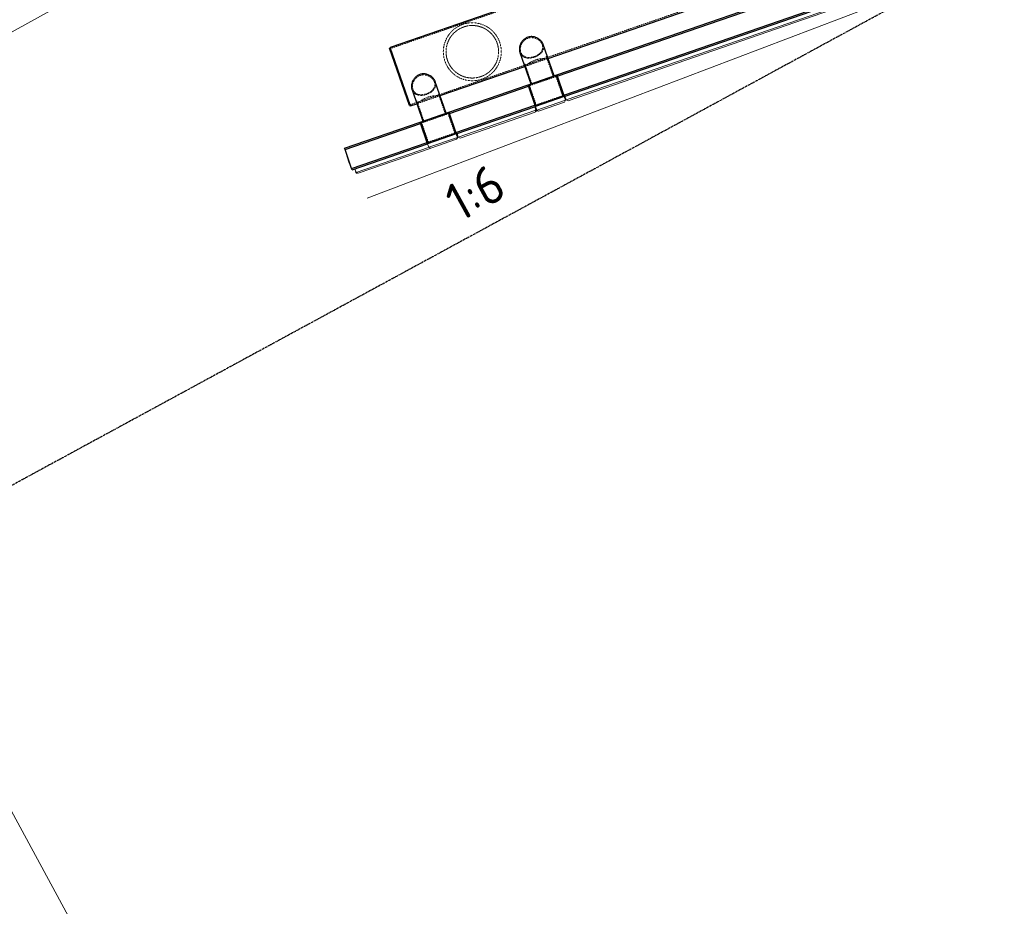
# Model space of a CAD drawing. Header units: millimetres. Extents: x 1069 to 250059, y -65909 to 70891.
# Tile 22 of 109: x 57751 to 70693, y 5300 to 16946. Entities that reach past the tile are written whole.
import ezdxf

# ---------------------------------------------------------------- set-up
doc = ezdxf.new("R2010")
doc.units = ezdxf.units.MM
doc.linetypes.add('Grid Line', pattern=[22.225, 12.7, -3.175, 3.175, -3.175])
doc.linetypes.add('XX-HIDDEN', pattern=[4, 2, -2])
for name, color, linetype, lineweight in [('B-WE-IE-TERREINAFSCHEIDING_KUNSTMATIG_MUUR-GV', 3, 'Continuous', 18), ('B-WE-OG-WATER-GV', 4, 'Continuous', 18), ('iw-bs-remmingwerk', 213, 'Continuous', 18), ('N-CO-BC-BETONVORM-G', 50, 'Continuous', 25), ('N-CO-BC-BETONVORM-G-2', 50, 'XX-HIDDEN', 18), ('N-CO-BC-BETONVORM-GN', 10, 'XX-HIDDEN', 18), ('N-CO-KC-KUNSTSTOFVORM-G', 7, 'Continuous', 13), ('N-CO-SC-STAALVORM-G', 10, 'Continuous', 25), ('X-XX-AL-M', 7, 'Continuous', 18), ('X-XX-AL-M-200', 7, 'Continuous', 18), ('X-XX-AL-T25-1', 7, 'Continuous', 13), ('X_XX_AL_STRAMIENLIJN_G-1', 7, 'Grid Line', 25), ('XR-463688-BGT_Blauwverlaat_dwg-1', 240, 'Continuous', 13), ('XR-463688-Blauwverlaat_Remmingswerken_dwg-1', 213, 'Continuous', 18)]:
    doc.layers.add(name, color=color, linetype=linetype, lineweight=lineweight)
doc.styles.add('NLCS-ISO_3', font='NLCS-ISO.ttf', dxfattribs={"height": 500})
doc.dimstyles.new('2_5_NLCS_diagonal', dxfattribs={"dimscale": 304.8, "dimtxt": 501.377484, "dimasz": 1.312336, "dimexe": 1.968504, "dimexo": 0.0625, "dimgap": 0, "dimtad": 1, "dimdec": 0, "dimzin": 0, "dimdsep": 46, "dimtxsty": 'NLCS-ISO_3', "dimblk1": 'OBLIQUE', "dimblk2": 'OBLIQUE', "dimsah": 1, "dimcen": 0.09, "dimdle": 1.312336, "dimazin": 0, "dimtfac": 1, "dimtdec": 4, "dimtix": 1, "dimtmove": 0, "dimatfit": 3, "dimfxl": 1.968504, "dimfxlon": 1, "dimtvp": 1, "dimtolj": 1, "dimtzin": 0, "dimarcsym": 2})

# ---------------------------------------------------------------- blocks, each defined once
blk = doc.blocks.new('XR-463688-Blauwverlaat_Remmingswerken_dwg-3327467-N_A_P_ Copy 1')
at = {"layer": 'iw-bs-remmingwerk'}
blk.add_line((-11974, 30247), (-20702, 26932), dxfattribs=at)
blk = doc.blocks.new('SF_Stalen afdekplaat6 - SF_Stalen afdekplaat-3652549-N_A_P_ Copy 1')
at = {"layer": 'N-CO-SC-STAALVORM-G'}
for p, q in [((-25113, 16577), (-25124, 16573)), ((-24863, 15817), (-25124, 16573)), ((-24863, 15817), (-24852, 15820))]:
    blk.add_line(p, q, dxfattribs=at)
blk = doc.blocks.new('GM_afdekklepje - GM_afdekklepje-3582460-N_A_P_ Copy 1')
at = {"layer": 'N-CO-SC-STAALVORM-G'}
for p, q in [((168, 145), (-168, 145)), ((-195, 118), (-195, -118)), ((195, -118), (195, 118)), ((-168, -145), (168, -145))]:
    blk.add_line(p, q, dxfattribs=at)
for centre, start, end in [((-168, 118), 90, 180), ((168, 118), 360, 90), ((-168, -118), 180, 270), ((168, -118), 270, 360)]:
    blk.add_arc(centre, 27, start, end, dxfattribs=at)
blk = doc.blocks.new('GM_Hakorit_4360 - GM_Hakorit_4360-3589548-N_A_P_ Copy 1')
at = {"layer": 'N-CO-KC-KUNSTSTOFVORM-G'}
for p, q in [((-2040, -50), (-2040, 0)), ((2040, 0), (2040, -50)), ((2040, -50), (-2040, -50)), ((-2040, -50), (-2020, -70)), ((2020, -70), (-2020, -70)), ((2020, -70), (2040, -50))]:
    blk.add_line(p, q, dxfattribs=at)
blk = doc.blocks.new('GM_Hakorit_3820 - GM_Hakorit_3820-3593615-N_A_P_ Copy 1')
at = {"layer": 'N-CO-KC-KUNSTSTOFVORM-G'}
for p, q in [((-200, 0), (-200, -50)), ((200, -50), (200, 0)), ((-200, -50), (200, -50)), ((-180, -70), (-200, -50)), ((180, -70), (-180, -70)), ((200, -50), (180, -70))]:
    blk.add_line(p, q, dxfattribs=at)
blk = doc.blocks.new('GM_Hakorit_2850 - GM_Hakorit_2850-V3-N_A_P_ Copy 1')
at = {"layer": 'N-CO-KC-KUNSTSTOFVORM-G'}
for p, q in [((-200, 0), (-200, -50)), ((-200, -50), (200, -50)), ((-180, -70), (-200, -50)), ((180, -70), (-180, -70)), ((200, -50), (180, -70)), ((200, -50), (200, 0))]:
    blk.add_line(p, q, dxfattribs=at)
blk = doc.blocks.new('GM_Hakorit_1240 - GM_Hakorit_1240-3595698-N_A_P_ Copy 1')
at = {"layer": 'N-CO-KC-KUNSTSTOFVORM-G'}
for p, q in [((-540, -50), (-540, 0)), ((540, 0), (540, -50)), ((540, -50), (-540, -50)), ((-540, -50), (-520, -70)), ((520, -70), (-520, -70)), ((520, -70), (540, -50))]:
    blk.add_line(p, q, dxfattribs=at)
blk = doc.blocks.new('GM_Hakorit_1120 - GM_Hakorit_1120-3596844-N_A_P_ Copy 1')
at = {"layer": 'N-CO-KC-KUNSTSTOFVORM-G'}
for p, q in [((-520, -50), (-520, 0)), ((488, -50), (-520, -50)), ((-520, -50), (-500, -70)), ((500, -70), (-500, -70)), ((500, -70), (505, -65))]:
    blk.add_line(p, q, dxfattribs=at)
blk = doc.blocks.new('GM_Haalbuis_1000 - GM_Haalbuis_1000-3602095-N_A_P_ Copy 1')
at = {"layer": 'N-CO-SC-STAALVORM-G'}
for p, q in [((0, 50), (-5, 50)), ((-5, 50), (-5, -50)), ((-5, -50), (0, -50))]:
    blk.add_line(p, q, dxfattribs=at)
blk = doc.blocks.new('GM_Bouten_Moeren_Zeskant - M16-V11-N_A_P_ Copy 1')
at = {"layer": 'N-CO-SC-STAALVORM-G'}
for p, q in [((-23215, 15802), (-23215, 15799)), ((-23199, 15740), (-23207, 15740)), ((-23195, 15745), (-23205, 15745)), ((-23202, 15761), (-23203, 15761)), ((-23202, 15761), (-23192, 15761)), ((-23201, 15758), (-23200, 15758)), ((-23192, 15758), (-23200, 15758)), ((-23199, 15758), (-23199, 15783)), ((-23199, 15740), (-23199, 15745)), ((-23199, 15740), (-23199, 15740)), ((-23195, 15758), (-23195, 15745)), ((-23192, 15758), (-23192, 15761))]:
    blk.add_line(p, q, dxfattribs=at)
blk = doc.blocks.new('GM_Bouten_Moeren_Zeskant - M16-V9-N_A_P_ Copy 1')
at = {"layer": 'N-CO-SC-STAALVORM-G'}
blk.add_line((-17527, 17697), (-17527, 17697), dxfattribs=at)
blk.add_line((-17527, 17697), (-17527, 17697), dxfattribs=at)
blk = doc.blocks.new('GM_Bouten_Moeren_Zeskant - M16-V8-N_A_P_ Copy 1')
at = {"layer": 'N-CO-SC-STAALVORM-G'}
for p, q in [((-18567, 17404), (-18567, 17404)), ((-18567, 17404), (-18567, 17404)), ((-18567, 17338), (-18567, 17338)), ((-18567, 17338), (-18567, 17338))]:
    blk.add_line(p, q, dxfattribs=at)
blk = doc.blocks.new('GM_Bouten_Moeren_Zeskant - M16-V7-N_A_P_ Copy 1')
at = {"layer": 'N-CO-SC-STAALVORM-G'}
for p, q in [((-18575, 17404), (-18567, 17404)), ((-18567, 17381), (-18567, 17404)), ((-18567, 17404), (-18567, 17404)), ((-18563, 17343), (-18565, 17343)), ((-18563, 17348), (-18563, 17343)), ((-18567, 17338), (-18567, 17338)), ((-18567, 17338), (-18567, 17338))]:
    blk.add_line(p, q, dxfattribs=at)
blk = doc.blocks.new('GM_Bouten_Moeren_Zeskant - M16-V12-N_A_P_ Copy 1')
at = {"layer": 'N-CO-SC-STAALVORM-G'}
for p, q in [((-25571, 14951), (-25571, 14948)), ((-25571, 14951), (-25569, 14951)), ((-25567, 14948), (-25571, 14948)), ((-25568, 14948), (-25568, 14935)), ((-25556, 14935), (-25568, 14935)), ((-25564, 14935), (-25564, 14930)), ((-25564, 14930), (-25564, 14930)), ((-25548, 14930), (-25564, 14930)), ((-25552, 14935), (-25556, 14935)), ((-25548, 14930), (-25548, 14933)), ((-25548, 14930), (-25548, 14930))]:
    blk.add_line(p, q, dxfattribs=at)
blk = doc.blocks.new('GM_Bouten_Moeren_Zeskant - M16-3610774-N_A_P_ Copy 1')
at = {"layer": 'N-CO-SC-STAALVORM-G'}
for p, q in [((-18942, 17214), (-18942, 17214)), ((-18942, 17214), (-18942, 17214)), ((-18926, 17214), (-18926, 17214)), ((-18926, 17214), (-18926, 17214))]:
    blk.add_line(p, q, dxfattribs=at)
blk = doc.blocks.new('NLI_Balk_Buis - ø813_14_2-V83-N_A_P_ Copy 1')
at = {"layer": 'N-CO-BC-BETONVORM-GN'}
for p, q in [((4000, 392), (-4000, 392)), ((-3912, -392), (-4000, -392)), ((-3588, -392), (-3912, -392)), ((-3912, -407), (-3588, -407)), ((-2412, -392), (-3588, -392)), ((-2088, -392), (-2412, -392)), ((-2412, -407), (-2088, -407)), ((2088, -392), (-2088, -392)), ((2412, -392), (2088, -392)), ((2088, -407), (2412, -407)), ((3588, -392), (2412, -392)), ((3912, -392), (3588, -392)), ((3588, -407), (3912, -407)), ((4000, -392), (3912, -392))]:
    blk.add_line(p, q, dxfattribs=at)
at = {"layer": 'N-CO-SC-STAALVORM-G'}
for p, q in [((4000, 406), (-4000, 406)), ((-4000, -407), (-4000, 406)), ((4000, 406), (4000, -407)), ((-4000, -407), (-3912, -407)), ((-3588, -407), (-2412, -407)), ((-2088, -407), (2088, -407)), ((2412, -407), (3588, -407)), ((3912, -407), (4000, -407))]:
    blk.add_line(p, q, dxfattribs=at)
blk = doc.blocks.new('NLI_Balk_Buis - ø323_9_12_5-3581718-N_A_P_ Copy 1')
at = {"layer": 'N-CO-BC-BETONVORM-GN'}
for p, q in [((250, 149), (-27, 149)), ((250, -149), (-27, -149))]:
    blk.add_line(p, q, dxfattribs=at)
blk = doc.blocks.new('XR-463688-BGT_Blauwverlaat_dwg-3328323-N_A_P_ Copy 1')
at = {"layer": 'B-WE-IE-TERREINAFSCHEIDING_KUNSTMATIG_MUUR-GV', "flags": 128}
blk.add_lwpolyline([(9296, -221034), (10603, -220302), (25774, -211775), (40679, -203514), (52745, -196843), (58941, -191713), (74424, -183436), (77456, -181803), (77323, -181590), (77155, -181321), (74285, -182866), (61062, -189982), (60312, -190386), (58731, -191302), (52587, -196311), (31290, -208070), (9296, -220352)], dxfattribs=at)
at = {"layer": 'B-WE-OG-WATER-GV', "flags": 128}
blk.add_lwpolyline([(149524, -144346), (148364, -144981), (135174, -151996), (123386, -158027), (115334, -161400), (99598, -169929), (84758, -177867), (77456, -181803), (74424, -183436), (58941, -191713), (52745, -196843), (40679, -203514), (25774, -211775), (10603, -220302), (9296, -221034)], dxfattribs=at)
blk = doc.blocks.new('DIMBLOCK3-N_A_P_ Copy 1')
at = {"layer": 'X-XX-AL-M-200'}
for p, q in [((64772, -10905), (53847, 9221)), ((53510, 8583), (54565, 9156)), ((54038, 8869), (53767, 8950)), ((54038, 8869), (53510, 8583)), ((54038, 8869), (54309, 8789)), ((64245, -11191), (65300, -10619)), ((64772, -10905), (64501, -10825)), ((64772, -10905), (64245, -11191)), ((64772, -10905), (65043, -10985))]:
    blk.add_line(p, q, dxfattribs=at)
at = {"layer": 'X-XX-AL-M-200', "color": 0, "char_height": 500, "attachment_point": 1, "rotation": 298.4956, "line_spacing_factor": 1.135194, "style": 'NLCS-ISO_3'}
for s, insert, width in [('Buiten de gordingen', (57688, 1527), 7333.36), ('22500', (59560, 62), 2100.11)]:
    blk.add_mtext(s, dxfattribs=dict(at, insert=insert, width=width))
blk = doc.blocks.new('_Oblique')
at = {"color": 0, "linetype": 'ByBlock', "lineweight": -2}
blk.add_line((-0.5, -0.5), (0.5, 0.5), dxfattribs=at)
blk = doc.blocks.new('DIMBLOCK6-N_A_P_ Copy 1')
at = {"layer": 'X-XX-AL-M-200'}
for p, q in [((55417, 9390), (56472, 9963)), ((55944, 9676), (55673, 9757)), ((55944, 9676), (55417, 9390)), ((66488, -9746), (55944, 9676)), ((55944, 9676), (56216, 9596)), ((65961, -10032), (67015, -9460)), ((66488, -9746), (66217, -9666)), ((66488, -9746), (65961, -10032)), ((66488, -9746), (66759, -9826))]:
    blk.add_line(p, q, dxfattribs=at)
at = {"layer": 'X-XX-AL-M-200', "color": 0, "char_height": 500, "attachment_point": 1, "rotation": 298.4956, "line_spacing_factor": 1.135194, "style": 'NLCS-ISO_3'}
for s, insert, width in [('Tussen de gordingen', (59441, 2618), 7628.51), ('22100', (61396, 999), 1975.24)]:
    blk.add_mtext(s, dxfattribs=dict(at, insert=insert, width=width))

msp = doc.modelspace()

# ---------------------------------------------------------------- linework, layer by layer
at = {"layer": 'N-CO-BC-BETONVORM-GN'}
for p, q in [((64800.5, 16199.7), (64452.6, 16079.7)), ((64887.9, 15946.4), (64800.5, 16199.7)), ((64452.6, 16079.7), (64540, 15826.4)), ((64540, 15826.4), (64887.9, 15946.4)), ((63382.5, 15710.6), (63034.6, 15590.6)), ((63469.9, 15457.2), (63382.5, 15710.6)), ((63034.6, 15590.6), (63122, 15337.2)), ((63122, 15337.2), (63469.9, 15457.2))]:
    msp.add_line(p, q, dxfattribs=at)
for radius, start, end in [(345, 114.6578, 124.57159), (381, 118.66085, 119.03328), (345, 103.8723, 114.19456), (381, 108.57736, 109.48912), (345, 93.49496, 103.4081), (381, 99.03328, 99.40572), (345, 83.12703, 92.57045), (345, 72.38101, 82.00569), (345, 61.74784, 71.76372), (381, 68.72245, 69.03328), (345, 51.41968, 60.82369), (381, 149.03328, 149.34412), (345, 146.30282, 156.31869), (345, 136.06087, 145.6856), (345, 125.49615, 134.93955), (345, 40.8467, 50.2283), (345, 30.08516, 39.82358), (381, 39.03328, 39.4581), (381, 169.03328, 169.4041), (345, 167.83832, 177.21979), (345, 157.24291, 166.64688), (345, 19.20483, 29.41537), (345, 8.6512, 18.86174), (345, 358.24298, 7.98141), (381, 8.74823, 9.03328), (381, 178.60846, 179.3726), (381, 188.74816, 189.03328), (345, 178.24309, 187.98105), (345, 188.65141, 198.86177), (345, 337.24288, 346.64689), (345, 347.83827, 357.21987), (381, 349.03328, 349.40405), (381, 358.60847, 359.37254), (345, 199.2048, 209.41515), (345, 210.08552, 219.82348), (345, 316.06088, 325.68556), (345, 326.30285, 336.31873), (381, 329.03328, 329.34412), (381, 219.03328, 219.45811), (345, 220.84678, 230.22825), (345, 231.41969, 240.82366), (345, 241.74787, 251.76375), (345, 252.38097, 262.0057), (345, 263.12702, 272.57042), (345, 273.49498, 283.40877), (345, 283.87201, 294.19427), (345, 294.65847, 304.57161), (381, 298.66085, 299.03328), (345, 305.49612, 314.93954), (381, 248.72244, 249.03328), (381, 279.03328, 279.40572), (381, 288.57745, 289.48921)]:
    msp.add_arc((63700.4, 16524.7), radius, start, end, dxfattribs=at)
for points, knots in [([(63340.2, 16400.5), (63336.8, 16410.3), (63330.9, 16430), (63322.3, 16470.2), (63317.8, 16520.5), (63321.8, 16578.9), (63333.9, 16633.5), (63352.8, 16683.8), (63377.7, 16729.5), (63402.8, 16763.7), (63425.4, 16788.9), (63443.8, 16806.7), (63460.2, 16820.7), (63472.4, 16830.1), (63479.6, 16835.3), (63485.1, 16839.1), (63490.8, 16842.9), (63496.5, 16846.6), (63502.4, 16850.3), (63508.4, 16853.9), (63514.6, 16857.4), (63520.9, 16860.8), (63527.3, 16864.2), (63533.9, 16867.5), (63540.6, 16870.7), (63547.5, 16873.8), (63554.5, 16876.7), (63561.6, 16879.6), (63568.8, 16882.3), (63576.1, 16884.9), (63583.5, 16887.4), (63590.8, 16889.7), (63598.2, 16891.8), (63605.5, 16893.8), (63612.9, 16895.6), (63620.1, 16897.2), (63627.3, 16898.7), (63634.5, 16900), (63641.5, 16901.2), (63648.6, 16902.2), (63655.5, 16903.1), (63662.4, 16903.9), (63669.2, 16904.5), (63676, 16905), (63682.7, 16905.3), (63691.6, 16905.7), (63706.9, 16905.9), (63728.5, 16905), (63753.9, 16902.2), (63778.9, 16897.8), (63803.6, 16891.8), (63828, 16884), (63852, 16874.6), (63875.7, 16863.3), (63898.9, 16850.3), (63921.5, 16835.4), (63943.4, 16818.6), (63964.5, 16799.8), (63984.6, 16779), (64003.4, 16756.4), (64020.6, 16731.8), (64036.1, 16705.6), (64049.7, 16678), (64057.2, 16658.8), (64060.5, 16649)], [0, 0, 0, 0, 0.0232558, 0.0465116, 0.0930233, 0.1395349, 0.1860465, 0.2325581, 0.2790698, 0.3255814, 0.3488372, 0.372093, 0.3953488, 0.4069767, 0.4127907, 0.4186047, 0.4244186, 0.4302326, 0.4360465, 0.4418605, 0.4476744, 0.4534884, 0.4593023, 0.4651163, 0.4709302, 0.4767442, 0.4825581, 0.4883721, 0.494186, 0.5, 0.505814, 0.5116279, 0.5174419, 0.5232558, 0.5290698, 0.5348837, 0.5406977, 0.5465116, 0.5523256, 0.5581395, 0.5639535, 0.5697674, 0.5755814, 0.5813953, 0.5872093, 0.5930233, 0.6046512, 0.627907, 0.6511628, 0.6744186, 0.6976744, 0.7209302, 0.744186, 0.7674419, 0.7906977, 0.8139535, 0.8372093, 0.8604651, 0.8837209, 0.9069767, 0.9302326, 0.9534884, 0.9767442, 1, 1, 1, 1]), ([(64026.5, 16637.2), (64023.2, 16646.9), (64015.7, 16665.9), (63997.4, 16702.2), (63969.2, 16743.6), (63928.9, 16785.3), (63883.9, 16818.6), (63835.7, 16843.6), (63793.4, 16857.8), (63758.3, 16865.2), (63731.4, 16868.7), (63708.4, 16869.9), (63689.7, 16869.7), (63675.5, 16868.9), (63661, 16867.6), (63646.5, 16865.6), (63631.8, 16863), (63617.1, 16859.6), (63602.4, 16855.6), (63587.8, 16851), (63573.5, 16845.7), (63559.4, 16839.7), (63545.8, 16833.3), (63532.6, 16826.3), (63519.9, 16818.9), (63507.7, 16811.1), (63496.1, 16802.9), (63481.2, 16791.5), (63463.8, 16776.4), (63444.8, 16757), (63421.8, 16729.6), (63397.2, 16692.3), (63374.7, 16642.9), (63359.8, 16589), (63353.7, 16531.3), (63357.1, 16481.3), (63365.1, 16441.4), (63370.9, 16421.9), (63374.2, 16412.2)], [0, 0, 0, 0, 0.0263158, 0.0526316, 0.1052632, 0.1578947, 0.2105263, 0.2631579, 0.3157895, 0.3421053, 0.3684211, 0.3947368, 0.4078947, 0.4210526, 0.4342105, 0.4473684, 0.4605263, 0.4736842, 0.4868421, 0.5, 0.5131579, 0.5263158, 0.5394737, 0.5526316, 0.5657895, 0.5789474, 0.5921053, 0.6052632, 0.6315789, 0.6578947, 0.6842105, 0.7368421, 0.7894737, 0.8421053, 0.8947368, 0.9473684, 0.9736842, 1, 1, 1, 1]), ([(64620.1, 16616.7), (64616.1, 16628.2), (64607, 16645.1), (64589.5, 16665.1), (64574, 16678.5), (64556.5, 16689.9), (64537.5, 16699.1), (64517.3, 16705.8), (64496.2, 16709.7), (64474.6, 16710.6), (64453.2, 16708.3), (64432.3, 16702.9), (64405.9, 16691.4), (64382.5, 16674.2), (64363.6, 16652.8), (64351.8, 16635), (64342.5, 16616.1), (64335.8, 16596.3), (64331.8, 16576.2), (64330.7, 16556.3), (64332.5, 16537), (64335.6, 16525), (64337.6, 16519.2)], [0, 0, 0, 0, 0.0909091, 0.1363636, 0.1818182, 0.2272727, 0.2727273, 0.3181818, 0.3636364, 0.4090909, 0.4545455, 0.5, 0.5454545, 0.6363636, 0.6818182, 0.7272727, 0.7727273, 0.8181818, 0.8636364, 0.9090909, 0.9545455, 1, 1, 1, 1]), ([(64060.5, 16649), (64063.9, 16639.2), (64069.8, 16619.5), (64078.4, 16579.3), (64082.9, 16528.9), (64078.9, 16470.6), (64066.9, 16416), (64047.9, 16365.7), (64023, 16320), (63997.9, 16285.7), (63975.3, 16260.5), (63957, 16242.7), (63940.5, 16228.7), (63928.3, 16219.4), (63921.1, 16214.2), (63915.6, 16210.3), (63910, 16206.5), (63904.2, 16202.8), (63898.4, 16199.2), (63892.3, 16195.6), (63886.2, 16192.1), (63879.9, 16188.6), (63873.4, 16185.3), (63866.9, 16182), (63860.1, 16178.8), (63853.2, 16175.7), (63846.2, 16172.7), (63839.1, 16169.9), (63832, 16167.1), (63824.6, 16164.5), (63817.3, 16162.1), (63809.9, 16159.8), (63802.6, 16157.7), (63795.2, 16155.7), (63787.9, 16153.9), (63780.6, 16152.3), (63773.4, 16150.8), (63766.3, 16149.5), (63759.2, 16148.3), (63752.2, 16147.2), (63745.2, 16146.4), (63738.3, 16145.6), (63731.5, 16145), (63724.8, 16144.5), (63718, 16144.1), (63709.2, 16143.8), (63693.8, 16143.6), (63672.2, 16144.5), (63646.8, 16147.2), (63621.8, 16151.6), (63597.1, 16157.7), (63572.7, 16165.4), (63548.7, 16174.9), (63525, 16186.1), (63501.9, 16199.2), (63479.2, 16214.1), (63457.3, 16230.9), (63436.2, 16249.7), (63416.2, 16270.4), (63397.4, 16293.1), (63380.1, 16317.6), (63364.6, 16343.8), (63351.1, 16371.5), (63343.6, 16390.7), (63340.2, 16400.5)], [0, 0, 0, 0, 0.0232558, 0.0465116, 0.0930233, 0.1395349, 0.1860465, 0.2325581, 0.2790698, 0.3255814, 0.3488372, 0.372093, 0.3953488, 0.4069767, 0.4127907, 0.4186047, 0.4244186, 0.4302326, 0.4360465, 0.4418605, 0.4476744, 0.4534884, 0.4593023, 0.4651163, 0.4709302, 0.4767442, 0.4825581, 0.4883721, 0.494186, 0.5, 0.505814, 0.5116279, 0.5174419, 0.5232558, 0.5290698, 0.5348837, 0.5406977, 0.5465116, 0.5523256, 0.5581395, 0.5639535, 0.5697674, 0.5755814, 0.5813953, 0.5872093, 0.5930233, 0.6046512, 0.627907, 0.6511628, 0.6744186, 0.6976744, 0.7209302, 0.744186, 0.7674419, 0.7906977, 0.8139535, 0.8372093, 0.8604651, 0.8837209, 0.9069767, 0.9302326, 0.9534884, 0.9767442, 1, 1, 1, 1]), ([(63374.2, 16412.2), (63377.6, 16402.6), (63385.1, 16383.6), (63403.3, 16347.3), (63431.5, 16305.9), (63471.9, 16264.2), (63516.8, 16230.9), (63565, 16205.9), (63607.3, 16191.7), (63642.4, 16184.3), (63669.3, 16180.8), (63692.3, 16179.6), (63711, 16179.8), (63725.3, 16180.5), (63739.7, 16181.9), (63754.2, 16183.9), (63768.9, 16186.5), (63783.6, 16189.8), (63798.3, 16193.8), (63812.9, 16198.5), (63827.3, 16203.8), (63841.3, 16209.7), (63854.9, 16216.2), (63868.1, 16223.2), (63880.8, 16230.6), (63893, 16238.4), (63904.6, 16246.6), (63919.5, 16258), (63936.9, 16273.1), (63955.9, 16292.4), (63979, 16319.9), (64003.5, 16357.1), (64026, 16406.6), (64040.9, 16460.5), (64047, 16518.2), (64043.7, 16568.2), (64035.6, 16608), (64029.8, 16627.6), (64026.5, 16637.2)], [0, 0, 0, 0, 0.0263158, 0.0526316, 0.1052632, 0.1578947, 0.2105263, 0.2631579, 0.3157895, 0.3421053, 0.3684211, 0.3947368, 0.4078947, 0.4210526, 0.4342105, 0.4473684, 0.4605263, 0.4736842, 0.4868421, 0.5, 0.5131579, 0.5263158, 0.5394737, 0.5526316, 0.5657895, 0.5789474, 0.5921053, 0.6052632, 0.6315789, 0.6578947, 0.6842105, 0.7368421, 0.7894737, 0.8421053, 0.8947368, 0.9473684, 0.9736842, 1, 1, 1, 1]), ([(64631.9, 16620.7), (64636.1, 16608.7), (64639.1, 16590.4), (64636.8, 16566.5), (64631.9, 16549.2), (64624.1, 16532.8), (64613.6, 16517.2), (64600.6, 16502.8), (64585.3, 16489.5), (64568, 16477.5), (64549, 16466.8), (64528.7, 16457.8), (64507.5, 16450.5), (64485.9, 16445.1), (64464.4, 16441.7), (64443.4, 16440.5), (64423.1, 16441.5), (64404, 16444.9), (64386.1, 16450.7), (64369.9, 16458.8), (64353, 16471.2), (64337.1, 16489.3), (64328.9, 16506.1), (64325.7, 16515.1)], [0, 0, 0, 0, 0.0869565, 0.1304348, 0.173913, 0.2173913, 0.2608696, 0.3043478, 0.3478261, 0.3913043, 0.4347826, 0.4782609, 0.5217391, 0.5652174, 0.6086957, 0.6521739, 0.6956522, 0.7391304, 0.7826087, 0.826087, 0.8695652, 0.9347826, 1, 1, 1, 1]), ([(64337.6, 16519.2), (64341.6, 16507.6), (64350.3, 16491.9), (64366.6, 16475.4), (64380.9, 16465.4), (64397.1, 16457.8), (64414.7, 16452.6), (64433.6, 16449.9), (64453.5, 16449.4), (64474.1, 16451.3), (64494.9, 16455.3), (64515.6, 16461.4), (64542.3, 16472), (64566.7, 16486.1), (64587.3, 16502.9), (64600.4, 16516.7), (64611.1, 16531.6), (64619.2, 16547.5), (64624.2, 16564.3), (64626.2, 16581.6), (64625.1, 16599.2), (64622.1, 16610.9), (64620.1, 16616.7)], [0, 0, 0, 0, 0.0909091, 0.1363636, 0.1818182, 0.2272727, 0.2727273, 0.3181818, 0.3636364, 0.4090909, 0.4545455, 0.5, 0.5454545, 0.6363636, 0.6818182, 0.7272727, 0.7727273, 0.8181818, 0.8636364, 0.9090909, 0.9545455, 1, 1, 1, 1]), ([(64695, 16437.9), (64695, 16437.9), (64691.7, 16438), (64681, 16438.4), (64670.1, 16438.5), (64656.7, 16438.4), (64641, 16437.9), (64623.4, 16436.6), (64604.3, 16434.4), (64584, 16431.1), (64562.9, 16426.5), (64541.5, 16420.6), (64520.3, 16413.3), (64499.8, 16404.8), (64480.4, 16395.4), (64462.4, 16385.4), (64446, 16375.4), (64431.4, 16365.5), (64418.7, 16356.3), (64408.1, 16348.1), (64398.2, 16340.2), (64390.7, 16333.9), (64388.8, 16332.2), (64388.8, 16332.2)], [0, 0, 0, 0, 0.0869565, 0.1304348, 0.173913, 0.2173913, 0.2608696, 0.3043478, 0.3478261, 0.3913043, 0.4347826, 0.4782609, 0.5217391, 0.5652174, 0.6086957, 0.6521739, 0.6956522, 0.7391304, 0.7826087, 0.826087, 0.8695652, 0.9347826, 1, 1, 1, 1]), ([(63202.1, 16127.5), (63198.1, 16139.1), (63189, 16155.9), (63171.5, 16175.9), (63156, 16189.3), (63138.6, 16200.7), (63119.5, 16209.9), (63099.3, 16216.6), (63078.2, 16220.5), (63056.7, 16221.4), (63035.2, 16219.2), (63014.3, 16213.7), (62987.9, 16202.3), (62964.5, 16185), (62945.6, 16163.6), (62933.8, 16145.8), (62924.5, 16126.9), (62917.8, 16107.1), (62913.8, 16087.1), (62912.7, 16067.1), (62914.5, 16047.9), (62917.6, 16035.8), (62919.6, 16030)], [0, 0, 0, 0, 0.0909091, 0.1363636, 0.1818182, 0.2272727, 0.2727273, 0.3181818, 0.3636364, 0.4090909, 0.4545455, 0.5, 0.5454545, 0.6363636, 0.6818182, 0.7272727, 0.7727273, 0.8181818, 0.8636364, 0.9090909, 0.9545455, 1, 1, 1, 1]), ([(63213.9, 16131.6), (63218.1, 16119.6), (63221.1, 16101.2), (63218.8, 16077.3), (63213.9, 16060.1), (63206.1, 16043.6), (63195.6, 16028.1), (63182.6, 16013.6), (63167.3, 16000.3), (63150, 15988.3), (63131, 15977.7), (63110.7, 15968.6), (63089.5, 15961.3), (63067.9, 15955.9), (63046.4, 15952.5), (63025.4, 15951.3), (63005.1, 15952.4), (62986, 15955.7), (62968.2, 15961.5), (62951.9, 15969.7), (62935, 15982), (62919.1, 16000.2), (62910.9, 16016.9), (62907.8, 16025.9)], [0, 0, 0, 0, 0.0869565, 0.1304348, 0.173913, 0.2173913, 0.2608696, 0.3043478, 0.3478261, 0.3913043, 0.4347826, 0.4782609, 0.5217391, 0.5652174, 0.6086957, 0.6521739, 0.6956522, 0.7391304, 0.7826087, 0.826087, 0.8695652, 0.9347826, 1, 1, 1, 1]), ([(62919.6, 16030), (62923.6, 16018.4), (62932.3, 16002.7), (62948.6, 15986.2), (62963, 15976.2), (62979.1, 15968.6), (62996.7, 15963.4), (63015.6, 15960.7), (63035.5, 15960.3), (63056.1, 15962.1), (63076.9, 15966.1), (63097.6, 15972.2), (63124.3, 15982.8), (63148.7, 15996.9), (63169.3, 16013.7), (63182.4, 16027.5), (63193.2, 16042.5), (63201.2, 16058.4), (63206.2, 16075.1), (63208.3, 16092.4), (63207.1, 16110), (63204.1, 16121.7), (63202.1, 16127.5)], [0, 0, 0, 0, 0.0909091, 0.1363636, 0.1818182, 0.2272727, 0.2727273, 0.3181818, 0.3636364, 0.4090909, 0.4545455, 0.5, 0.5454545, 0.6363636, 0.6818182, 0.7272727, 0.7727273, 0.8181818, 0.8636364, 0.9090909, 0.9545455, 1, 1, 1, 1]), ([(63277, 15948.7), (63277, 15948.7), (63273.7, 15948.9), (63263, 15949.2), (63252.1, 15949.4), (63238.7, 15949.3), (63223, 15948.7), (63205.5, 15947.4), (63186.3, 15945.2), (63166, 15941.9), (63144.9, 15937.4), (63123.5, 15931.4), (63102.3, 15924.1), (63081.8, 15915.6), (63062.4, 15906.2), (63044.4, 15896.3), (63028, 15886.2), (63013.4, 15876.4), (63000.7, 15867.2), (62990.1, 15859), (62980.2, 15851), (62972.7, 15844.7), (62970.8, 15843.1), (62970.8, 15843.1)], [0, 0, 0, 0, 0.0869565, 0.1304348, 0.173913, 0.2173913, 0.2608696, 0.3043478, 0.3478261, 0.3913043, 0.4347826, 0.4782609, 0.5217391, 0.5652174, 0.6086957, 0.6521739, 0.6956522, 0.7391304, 0.7826087, 0.826087, 0.8695652, 0.9347826, 1, 1, 1, 1])]:
    msp.add_open_spline(points, degree=3, knots=knots, dxfattribs=at)
for points in [[(64490, 16722.8), (64489.8, 16722.8), (64489.7, 16722.8), (64489.5, 16722.8)], [(64323.2, 16595.3), (64323, 16594.3), (64322.8, 16593.4), (64322.6, 16592.4)], [(64374.9, 16683.3), (64374.8, 16683.2), (64374.7, 16683.1), (64374.5, 16683)], [(64586.8, 16683.5), (64586, 16684.2), (64585.2, 16684.8), (64584.5, 16685.4)], [(64628.4, 16629.9), (64628.2, 16630.3), (64628, 16630.8), (64627.8, 16631.2)], [(64322.6, 16526), (64322.7, 16525.5), (64322.8, 16525), (64322.9, 16524.5)], [(62956.9, 16194.1), (62956.8, 16194), (62956.7, 16193.9), (62956.5, 16193.8)], [(63072, 16233.6), (63071.9, 16233.6), (63071.7, 16233.7), (63071.5, 16233.7)], [(63168.8, 16194.4), (63168, 16195), (63167.3, 16195.6), (63166.5, 16196.2)], [(62905.2, 16106.1), (62905, 16105.1), (62904.8, 16104.2), (62904.6, 16103.2)], [(63211, 16139.1), (63210.6, 16140.1), (63210.2, 16141.1), (63209.8, 16142.1)], [(62904.6, 16036.8), (62904.7, 16036.3), (62904.8, 16035.8), (62904.9, 16035.3)]]:
    msp.add_open_spline(points, degree=3, dxfattribs=at)
at = {"layer": 'N-CO-SC-STAALVORM-G'}
for p, q in [((64810.4, 16220.1), (68686.3, 17557.2)), ((64816.6, 16202.1), (68692.5, 17539.2)), ((64902, 15954.4), (68777.9, 17291.5)), ((64908.2, 15936.5), (68784.1, 17273.6)), ((64774.4, 16207.7), (64631.9, 16620.7)), ((64325.7, 16515.1), (64468.2, 16102)), ((64432.3, 16089.6), (64810.4, 16220.1)), ((64816.6, 16202.1), (64810.4, 16220.1)), ((64810.4, 16220.1), (64908.2, 15936.5)), ((63356.4, 15718.5), (63213.9, 16131.6)), ((63392.4, 15730.9), (64432.3, 16089.6)), ((63398.6, 15712.9), (64438.5, 16071.7)), ((64432.3, 16089.6), (64438.5, 16071.7)), ((64530.1, 15806), (64432.3, 16089.6)), ((62907.8, 16025.9), (63050.3, 15612.9)), ((64908.2, 15936.5), (64530.1, 15806)), ((64908.2, 15936.5), (64902, 15954.4)), ((63484.1, 15465.3), (64523.9, 15824)), ((63490.2, 15447.3), (64530.1, 15806)), ((64523.9, 15824), (64530.1, 15806)), ((63014.3, 15600.5), (63392.4, 15730.9)), ((63398.6, 15712.9), (63392.4, 15730.9)), ((63392.4, 15730.9), (63490.2, 15447.3)), ((62021.7, 15258), (63014.3, 15600.5)), ((62027.9, 15240.1), (63020.5, 15582.5)), ((63014.3, 15600.5), (63020.5, 15582.5)), ((63112.1, 15316.9), (63014.3, 15600.5)), ((63490.2, 15447.3), (63112.1, 15316.9)), ((63490.2, 15447.3), (63484.1, 15465.3)), ((62113.3, 14992.4), (63105.9, 15334.8)), ((62119.5, 14974.4), (63112.1, 15316.9)), ((63105.9, 15334.8), (63112.1, 15316.9)), ((62027.9, 15240.1), (62021.7, 15258)), ((62113.3, 14992.4), (62027.9, 15240.1)), ((62119.5, 14974.4), (62113.3, 14992.4))]:
    msp.add_line(p, q, dxfattribs=at)
for points, knots in [([(64489.4, 16722.9), (64487.3, 16723), (64477.8, 16723.5), (64460.7, 16722.9), (64438.7, 16718.8), (64417.5, 16711.5), (64397.6, 16701.1), (64383.8, 16691.1), (64376.5, 16684.8), (64375, 16683.4)], [0.37882734, 0.37882734, 0.37882734, 0.37882734, 0.39130435, 0.43478261, 0.47826087, 0.52173913, 0.56521739, 0.60869565, 0.62116748, 0.62116748, 0.62116748, 0.62116748]), ([(64584.5, 16685.4), (64578.9, 16689.8), (64567.1, 16698.1), (64547.7, 16708.4), (64527, 16716.2), (64507.6, 16720.9), (64495.1, 16722.4), (64490.1, 16722.8)], [0.17391304, 0.17391304, 0.17391304, 0.17391304, 0.2173913, 0.26086957, 0.30434783, 0.34782609, 0.37761625, 0.37761625, 0.37761625, 0.37761625]), ([(64322.6, 16592.4), (64321.3, 16586.4), (64318.6, 16569.9), (64318.5, 16547.4), (64321.2, 16531.7), (64322.6, 16526)], [0.83212404, 0.83212404, 0.83212404, 0.83212404, 0.86956522, 0.93478261, 0.97437203, 0.97437203, 0.97437203, 0.97437203]), ([(64374.5, 16682.9), (64370.7, 16679.5), (64361.9, 16670.6), (64349.5, 16655), (64338, 16636.1), (64329.1, 16616), (64324.9, 16602.2), (64323.2, 16595.3)], [0.62237835, 0.62237835, 0.62237835, 0.62237835, 0.65217391, 0.69565217, 0.73913043, 0.7826087, 0.82608696, 0.82608696, 0.82608696, 0.82608696]), ([(64627.7, 16631.3), (64624, 16639.6), (64615.8, 16653.4), (64601.2, 16670.7), (64591.5, 16679.6), (64586.8, 16683.5)], [0.02562606, 0.02562606, 0.02562606, 0.02562606, 0.08695652, 0.13043478, 0.16786676, 0.16786676, 0.16786676, 0.16786676]), ([(62956.5, 16193.8), (62952.8, 16190.3), (62943.9, 16181.5), (62931.5, 16165.8), (62920, 16146.9), (62911.1, 16126.8), (62906.9, 16113), (62905.2, 16106.1)], [0.62237835, 0.62237835, 0.62237835, 0.62237835, 0.65217391, 0.69565217, 0.73913043, 0.7826087, 0.82608696, 0.82608696, 0.82608696, 0.82608696]), ([(63071.5, 16233.7), (63069.3, 16233.8), (63059.8, 16234.3), (63042.7, 16233.7), (63020.7, 16229.6), (62999.5, 16222.3), (62979.6, 16211.9), (62965.8, 16201.9), (62958.6, 16195.6), (62957, 16194.2)], [0.37882734, 0.37882734, 0.37882734, 0.37882734, 0.39130435, 0.43478261, 0.47826087, 0.52173913, 0.56521739, 0.60869565, 0.62116748, 0.62116748, 0.62116748, 0.62116748]), ([(63166.5, 16196.2), (63160.9, 16200.7), (63149.1, 16208.9), (63129.7, 16219.2), (63109, 16227.1), (63089.6, 16231.7), (63077.2, 16233.2), (63072.1, 16233.6)], [0.17391304, 0.17391304, 0.17391304, 0.17391304, 0.2173913, 0.26086957, 0.30434783, 0.34782609, 0.37761625, 0.37761625, 0.37761625, 0.37761625]), ([(63209.7, 16142.1), (63206, 16150.4), (63197.8, 16164.3), (63183.2, 16181.5), (63173.5, 16190.4), (63168.8, 16194.3)], [0.02562606, 0.02562606, 0.02562606, 0.02562606, 0.08695652, 0.13043478, 0.16786676, 0.16786676, 0.16786676, 0.16786676]), ([(62904.6, 16103.2), (62903.3, 16097.2), (62900.6, 16080.7), (62900.5, 16058.2), (62903.2, 16042.5), (62904.6, 16036.8)], [0.83212404, 0.83212404, 0.83212404, 0.83212404, 0.86956522, 0.93478261, 0.97437203, 0.97437203, 0.97437203, 0.97437203])]:
    msp.add_open_spline(points, degree=3, knots=knots, dxfattribs=at)
for points in [[(64631.9, 16620.7), (64630.9, 16623.8), (64629.7, 16626.8), (64628.4, 16629.8)], [(64322.9, 16524.5), (64323.8, 16521.3), (64324.7, 16518.2), (64325.7, 16515.1)], [(63213.9, 16131.6), (63213.1, 16134.1), (63212.1, 16136.6), (63211.1, 16139.1)], [(62904.9, 16035.3), (62905.8, 16032.1), (62906.7, 16029), (62907.8, 16025.9)]]:
    msp.add_open_spline(points, degree=3, dxfattribs=at)
at = {"layer": 'X_XX_AL_STRAMIENLIJN_G-1'}
msp.add_line((102099.9, 34960.2), (48525.3, 5876.9), dxfattribs=at)

# ---------------------------------------------------------------- block references
at = {"layer": 'N-CO-BC-BETONVORM-G'}
for name, p, rotation in [('GM_Hakorit_4360 - GM_Hakorit_4360-3589548-N_A_P_ Copy 1', (66846.2, 16605), 19.03328416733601), ('GM_afdekklepje - GM_afdekklepje-3582460-N_A_P_ Copy 1', (64670.3, 16013.1), 19.03328416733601), ('GM_Hakorit_3820 - GM_Hakorit_3820-3593615-N_A_P_ Copy 1', (64719.2, 15871.3), 19.03328416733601), ('GM_Hakorit_1240 - GM_Hakorit_1240-3595698-N_A_P_ Copy 1', (64010.2, 15626.7), 19.03328416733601), ('GM_afdekklepje - GM_afdekklepje-3582460-N_A_P_ Copy 1', (63252.3, 15523.9), 19.03328416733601), ('GM_Hakorit_2850 - GM_Hakorit_2850-V3-N_A_P_ Copy 1', (63301.2, 15382.1), 19.03328416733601), ('GM_Hakorit_1120 - GM_Hakorit_1120-3596844-N_A_P_ Copy 1', (62648.9, 15157.1), 19.03328416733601), ('GM_Haalbuis_1000 - GM_Haalbuis_1000-3602095-N_A_P_ Copy 1', (62070.6, 15116.2), 19.03328416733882)]:
    msp.add_blockref(name, p, dxfattribs=dict(at, rotation=rotation))
for name, p in [('SF_Stalen afdekplaat6 - SF_Stalen afdekplaat-3652549-N_A_P_ Copy 1', (87737.1, 0)), ('GM_Bouten_Moeren_Zeskant - M16-V11-N_A_P_ Copy 1', (87737.1, 0)), ('GM_Bouten_Moeren_Zeskant - M16-V9-N_A_P_ Copy 1', (82065.2, -1956.7)), ('GM_Bouten_Moeren_Zeskant - M16-V9-N_A_P_ Copy 1', (82065.2, -1956.7)), ('GM_Bouten_Moeren_Zeskant - M16-V9-N_A_P_ Copy 1', (82065.2, -1956.7)), ('GM_Bouten_Moeren_Zeskant - M16-V9-N_A_P_ Copy 1', (82065.2, -1956.7)), ('GM_Bouten_Moeren_Zeskant - M16-V9-N_A_P_ Copy 1', (82065.2, -1956.7)), ('GM_Bouten_Moeren_Zeskant - M16-V9-N_A_P_ Copy 1', (82065.2, -1956.7)), ('GM_Bouten_Moeren_Zeskant - M16-V9-N_A_P_ Copy 1', (82065.2, -1956.7)), ('GM_Bouten_Moeren_Zeskant - M16-V9-N_A_P_ Copy 1', (82065.2, -1956.7)), ('GM_Bouten_Moeren_Zeskant - M16-V9-N_A_P_ Copy 1', (82065.2, -1956.7)), ('GM_Bouten_Moeren_Zeskant - M16-V7-N_A_P_ Copy 1', (82065.2, -1956.7)), ('GM_Bouten_Moeren_Zeskant - M16-V8-N_A_P_ Copy 1', (82065.2, -1956.7)), ('GM_Bouten_Moeren_Zeskant - M16-V8-N_A_P_ Copy 1', (82065.2, -1956.7)), ('GM_Bouten_Moeren_Zeskant - M16-V8-N_A_P_ Copy 1', (82065.2, -1956.7)), ('GM_Bouten_Moeren_Zeskant - M16-V8-N_A_P_ Copy 1', (82065.2, -1956.7)), ('GM_Bouten_Moeren_Zeskant - M16-V8-N_A_P_ Copy 1', (82065.2, -1956.7)), ('GM_Bouten_Moeren_Zeskant - M16-V8-N_A_P_ Copy 1', (82065.2, -1956.7)), ('GM_Bouten_Moeren_Zeskant - M16-V8-N_A_P_ Copy 1', (82065.2, -1956.7)), ('GM_Bouten_Moeren_Zeskant - M16-V8-N_A_P_ Copy 1', (82065.2, -1956.7)), ('GM_Bouten_Moeren_Zeskant - M16-V8-N_A_P_ Copy 1', (82065.2, -1956.7)), ('GM_Bouten_Moeren_Zeskant - M16-V12-N_A_P_ Copy 1', (87737.1, 0)), ('GM_Bouten_Moeren_Zeskant - M16-3610774-N_A_P_ Copy 1', (81115.1, -2284.5)), ('GM_Bouten_Moeren_Zeskant - M16-3610774-N_A_P_ Copy 1', (81115.1, -2284.5)), ('GM_Bouten_Moeren_Zeskant - M16-3610774-N_A_P_ Copy 1', (81115.1, -2284.5)), ('GM_Bouten_Moeren_Zeskant - M16-3610774-N_A_P_ Copy 1', (81115.1, -2284.5)), ('GM_Bouten_Moeren_Zeskant - M16-3610774-N_A_P_ Copy 1', (81115.1, -2284.5)), ('GM_Bouten_Moeren_Zeskant - M16-3610774-N_A_P_ Copy 1', (81115.1, -2284.5)), ('GM_Bouten_Moeren_Zeskant - M16-3610774-N_A_P_ Copy 1', (81115.1, -2284.5)), ('GM_Bouten_Moeren_Zeskant - M16-3610774-N_A_P_ Copy 1', (81115.1, -2284.5)), ('GM_Bouten_Moeren_Zeskant - M16-3610774-N_A_P_ Copy 1', (81115.1, -2284.5))]:
    msp.add_blockref(name, p, dxfattribs=at)
at = {"layer": 'N-CO-BC-BETONVORM-G-2', "rotation": 19.0332841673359}
msp.add_blockref('NLI_Balk_Buis - ø813_14_2-V83-N_A_P_ Copy 1', (66536.4, 17503.1), dxfattribs=at)
at = {"layer": 'N-CO-BC-BETONVORM-GN', "rotation": 289.033284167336}
for p in [(64539.8, 16391.2), (63121.8, 15902)]:
    msp.add_blockref('NLI_Balk_Buis - ø323_9_12_5-3581718-N_A_P_ Copy 1', p, dxfattribs=at)
at = {"layer": 'XR-463688-BGT_Blauwverlaat_dwg-1'}
msp.add_blockref('XR-463688-BGT_Blauwverlaat_dwg-3328323-N_A_P_ Copy 1', (7807.6, 215237), dxfattribs=at)
at = {"layer": 'XR-463688-Blauwverlaat_Remmingswerken_dwg-1'}
msp.add_blockref('XR-463688-Blauwverlaat_Remmingswerken_dwg-3327467-N_A_P_ Copy 1', (83020.7, -12330.7), dxfattribs=at)

# ---------------------------------------------------------------- texts
at = {"layer": 'X-XX-AL-T25-1', "insert": (63292.5, 14716.8), "char_height": 500, "width": 913.924, "attachment_point": 1, "rotation": 28.90412, "style": 'NLCS-ISO_3'}
msp.add_mtext('1:6', dxfattribs=at)

# ---------------------------------------------------------------- dimensions: what is measured, and where the dimension line sits
at = {"layer": 'X-XX-AL-M'}
for base, p1, p2, text, override, picture, middle in [((55944.4, 9676.5), (65960.6, -10032.1), (55417.1, 9390.2), '<>\\XTussen de gordingen', {"dimpost": '<>', "dimfxl": 22099.635878}, 'DIMBLOCK6-N_A_P_ Copy 1', (61216.2, -34.7)), ((54037.7, 8869.3), (64245, -11191.1), (53510.4, 8583.1), '<>\\XBuiten de gordingen', {"dimpost": '<>', "dimfxl": 22500}, 'DIMBLOCK3-N_A_P_ Copy 1', (59405, -1017.8))]:
    dim = msp.add_linear_dim(base=base, p1=p1, p2=p2, angle=298.49561, text=text, dimstyle='2_5_NLCS_diagonal', override=override, dxfattribs=at)
    dim.commit()
    dim.dimension.update_dxf_attribs({"geometry": picture, "text_midpoint": middle})

doc.saveas('drawing.dxf')
